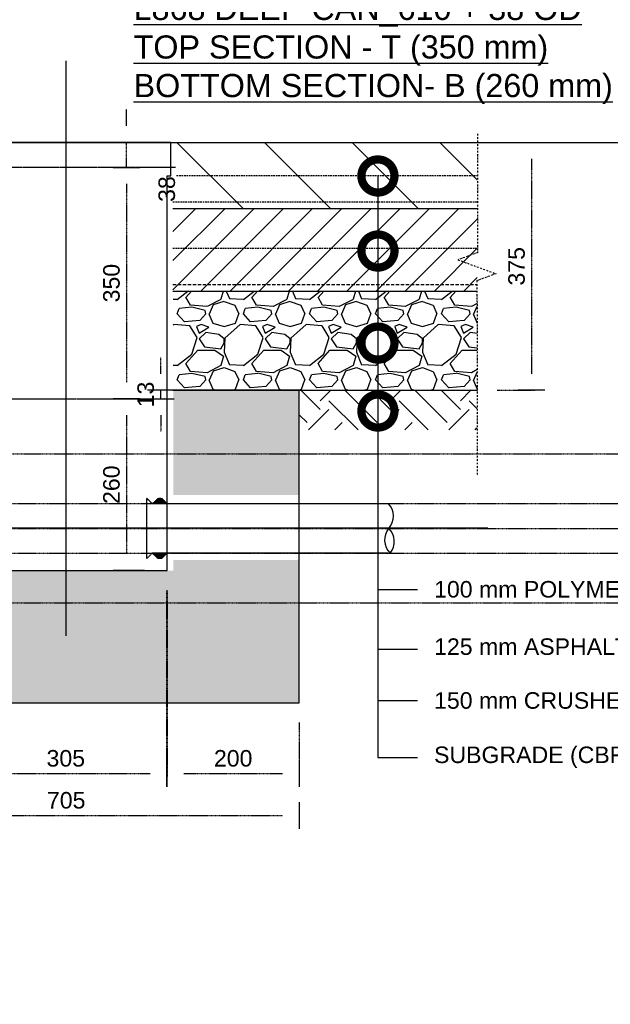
# Model space of a CAD drawing. Header units: metres. Extents: x -4024927 to 10167049, y -539908 to 13839353.
# Tile 27 of 211: x 1507346 to 1508240, y -241380 to -239891. Entities that reach past the tile are written whole.
import ezdxf
from ezdxf import colors
from ezdxf.entities.mleader import LeaderData, LeaderLine
from ezdxf.math import Vec2, Vec3

# ---------------------------------------------------------------- set-up
doc = ezdxf.new("R2010")
doc.units = ezdxf.units.M
for name, pattern in [('CENTER2', [1.125, 0.75, -0.125, 0.125, -0.125]), ('CONTIUOUS', [0]), ('Dashdot', [10, 5, -2.5, 0, -2.5]), ('DASHED', [0.75, 0.5, -0.25]), ('DASHED2', [0.375, 0.25, -0.125])]:
    doc.linetypes.add(name, pattern=pattern)
for name, color, linetype in [('B-ANNO-T100', 2, 'Continuous'), ('B-ANNO-T200', 3, 'Continuous'), ('B-HATH-TYP4', 4, 'Continuous'), ('B-PLIN', 3, 'Continuous'), ('C-DETL-BREAKLINE', 1, 'Dashdot'), ('C-DETL-DIMS', 2, 'Continuous'), ('C-ROAD-SHAP-PATT-NEW', 7, 'Continuous'), ('E_AGL_Ductbanks', 12, 'Continuous'), ('EL-AGLI-EQUP-PAPI-N-RefEdit0', 1, 'CONTIUOUS')]:
    doc.layers.add(name, color=color, linetype=linetype)
doc.styles.add('Arial', font='arial.ttf')
doc.styles.get("Standard").update_dxf_attribs({"font": 'arial.ttf'})
doc.dimstyles.new('DS-1-10', dxfattribs={"dimscale": 10, "dimtxt": 2.5, "dimasz": 2.5, "dimexe": 0.5, "dimexo": 3, "dimgap": 1, "dimtad": 1, "dimdec": 0, "dimzin": 0, "dimtxsty": 'Standard', "dimblk": 'DIMARROW', "dimcen": -3, "dimclrd": 1, "dimclre": 8, "dimclrt": 256, "dimadec": 0, "dimazin": 0, "dimtfac": 1, "dimtdec": 0, "dimtix": 1, "dimtmove": 2, "dimatfit": 3, "dimldrblk": 'DIMARROW', "dimfxl": 1, "dimtvp": 1.25, "dimarcsym": 0})

# ---------------------------------------------------------------- blocks, each defined once
blk = doc.blocks.new('_DotSmall')
at = {"color": 0, "linetype": 'ByBlock', "const_width": 0.5}
blk.add_lwpolyline([(-0.0625, 0, 1), (0.0625, 0, 1)], format="xyb", close=True, dxfattribs=at)
blk = doc.blocks.new('DIMARROW')
blk.add_line((0, 0.8), (0, -0.8))
blk.add_lwpolyline([(0, 0, 0, 0.4, 0), (-1, 0, 0, 0, 0), (-0.965, 0, 0, 0, 0)], format="xyseb")
blk = doc.blocks.new('*D148')
at = {"layer": 'C-DETL-DIMS', "color": 8, "linetype": 'CENTER2', "lineweight": -2, "ltscale": 0.5, "transparency": 16777216}
for p, q in [((1508068.9, -240076.3), (1508125.9, -240076.3)), ((1508068.9, -240451.3), (1508125.9, -240451.3))]:
    blk.add_line(p, q, dxfattribs=at)
at = {"layer": 'C-DETL-DIMS', "color": 1, "linetype": 'CENTER2', "lineweight": -2, "ltscale": 0.5, "transparency": 16777216}
blk.add_line((1508120.9, -240101.3), (1508120.9, -240426.3), dxfattribs=at)
at = {"layer": 'Defpoints', "color": 0, "linetype": 'CENTER2', "ltscale": 0.5, "transparency": 16777216}
for p in [(1508038.9, -240076.3), (1508038.9, -240451.3), (1508120.9, -240451.3)]:
    blk.add_point(p, dxfattribs=at)
at = {"layer": 'C-DETL-DIMS', "color": 1, "linetype": 'CENTER2', "lineweight": -2, "ltscale": 0.5, "transparency": 16777216, "xscale": 25, "yscale": 25, "zscale": 25}
for p, rotation in [((1508120.9, -240076.3), 90), ((1508120.9, -240451.3), 270)]:
    blk.add_blockref('DIMARROW', p, dxfattribs=dict(at, rotation=rotation))
at = {"layer": 'C-DETL-DIMS', "linetype": 'CENTER2', "ltscale": 0.5, "transparency": 16777216, "insert": (1508098.4, -240263.8), "char_height": 25, "attachment_point": 5, "rotation": 90}
blk.add_mtext('375', dxfattribs=at)
blk = doc.blocks.new('*D152')
at = {"layer": 'C-DETL-DIMS', "color": 8, "linetype": 'CENTER2', "lineweight": -2, "ltscale": 0.5, "transparency": 16777216}
for p, q in [((1507506.4, -240114.3), (1507513.1, -240114.3)), ((1507500, -240464.3), (1507513.1, -240464.3))]:
    blk.add_line(p, q, dxfattribs=at)
at = {"layer": 'C-DETL-DIMS', "color": 1, "linetype": 'CENTER2', "lineweight": -2, "ltscale": 0.5, "transparency": 16777216}
blk.add_line((1507508.1, -240139.3), (1507508.1, -240439.3), dxfattribs=at)
at = {"layer": 'Defpoints', "color": 0, "linetype": 'CENTER2', "ltscale": 0.5, "transparency": 16777216}
for p in [(1507476.4, -240114.3), (1507470, -240464.3), (1507508.1, -240464.3)]:
    blk.add_point(p, dxfattribs=at)
at = {"layer": 'C-DETL-DIMS', "color": 1, "linetype": 'CENTER2', "lineweight": -2, "ltscale": 0.5, "transparency": 16777216, "xscale": 25, "yscale": 25, "zscale": 25}
for p, rotation in [((1507508.1, -240114.3), 90), ((1507508.1, -240464.3), 270)]:
    blk.add_blockref('DIMARROW', p, dxfattribs=dict(at, rotation=rotation))
at = {"layer": 'C-DETL-DIMS', "linetype": 'CENTER2', "ltscale": 0.5, "transparency": 16777216, "insert": (1507485.4, -240289.3), "char_height": 25, "attachment_point": 5, "rotation": 90, "style": 'Arial'}
blk.add_mtext('350', dxfattribs=at)
blk = doc.blocks.new('*D153')
at = {"layer": 'C-DETL-DIMS', "color": 8, "linetype": 'CENTER2', "lineweight": -2, "ltscale": 0.5, "transparency": 16777216}
for p, q in [((1507520, -240464.3), (1507513.1, -240464.3)), ((1507535.4, -240724.3), (1507513.1, -240724.3))]:
    blk.add_line(p, q, dxfattribs=at)
at = {"layer": 'C-DETL-DIMS', "color": 1, "linetype": 'CENTER2', "lineweight": -2, "ltscale": 0.5, "transparency": 16777216}
blk.add_line((1507508.1, -240489.3), (1507508.1, -240699.3), dxfattribs=at)
at = {"layer": 'Defpoints', "color": 0, "linetype": 'CENTER2', "ltscale": 0.5, "transparency": 16777216}
for p in [(1507490, -240464.3), (1507505.4, -240724.3), (1507508.1, -240724.3)]:
    blk.add_point(p, dxfattribs=at)
at = {"layer": 'C-DETL-DIMS', "color": 1, "linetype": 'CENTER2', "lineweight": -2, "ltscale": 0.5, "transparency": 16777216, "xscale": 25, "yscale": 25, "zscale": 25}
for p, rotation in [((1507508.1, -240464.3), 90), ((1507508.1, -240724.3), 270)]:
    blk.add_blockref('DIMARROW', p, dxfattribs=dict(at, rotation=rotation))
at = {"layer": 'C-DETL-DIMS', "linetype": 'CENTER2', "ltscale": 0.5, "transparency": 16777216, "insert": (1507485.4, -240594.3), "char_height": 25, "attachment_point": 5, "rotation": 90, "style": 'Arial'}
blk.add_mtext('260', dxfattribs=at)
blk = doc.blocks.new('Deep Can 610_2')
at = {"layer": 'E_AGL_Ductbanks', "linetype": 'CENTER2'}
for p, q in [((0, -0.5), (0, 869.6)), ((638.3, 162.3), (-638.3, 162.3))]:
    blk.add_line(p, q, dxfattribs=at)
at = {"layer": 'E_AGL_Ductbanks', "color": 3}
for p, q in [((-130.2, 199.7), (-486.9, 199.7)), ((-130.2, 199.7), (-153.3, 199.7)), ((-131.8, 201.3), (-151.7, 201.3)), ((-151.7, 201.3), (-151.7, 199.7)), ((-133.5, 202.9), (-150, 202.9)), ((-150, 202.9), (-150, 201.3)), ((-135.1, 204.4), (-148.4, 204.4)), ((-148.4, 204.4), (-148.4, 202.9)), ((-136.8, 206), (-146.7, 206)), ((-146.7, 206), (-146.7, 204.4)), ((-145.1, 207.5), (-145.1, 206)), ((-138.4, 207.5), (-145.1, 207.5)), ((-143.4, 207.5), (-140.1, 207.5)), ((-138.4, 207.5), (-138.4, 206)), ((-136.8, 206), (-136.8, 204.4)), ((-135.1, 204.4), (-135.1, 202.9)), ((-133.5, 202.9), (-133.5, 201.3)), ((-131.8, 201.3), (-131.8, 199.7)), ((-122.3, 116.9), (-122.3, 207.6)), ((122.3, 116.9), (122.3, 207.6)), ((130.2, 199.7), (153.3, 199.7)), ((130.2, 199.7), (486.9, 199.7)), ((131.8, 201.3), (151.7, 201.3)), ((131.8, 201.3), (131.8, 199.7)), ((133.5, 202.9), (150, 202.9)), ((133.5, 202.9), (133.5, 201.3)), ((135.1, 204.4), (148.4, 204.4)), ((135.1, 204.4), (135.1, 202.9)), ((136.8, 206), (146.7, 206)), ((136.8, 206), (136.8, 204.4)), ((138.4, 207.5), (138.4, 206)), ((138.4, 207.5), (145.1, 207.5)), ((143.4, 207.5), (140.1, 207.5)), ((145.1, 207.5), (145.1, 206)), ((146.7, 206), (146.7, 204.4)), ((148.4, 204.4), (148.4, 202.9)), ((150, 202.9), (150, 201.3)), ((151.7, 201.3), (151.7, 199.7)), ((-486.9, 124.8), (-130.1, 124.8)), ((-130.2, 124.8), (-153.3, 124.8)), ((-151.7, 123.2), (-151.7, 124.8)), ((-131.8, 123.2), (-151.7, 123.2)), ((-150, 121.7), (-150, 123.2)), ((-133.5, 121.7), (-150, 121.7)), ((-148.4, 120.1), (-148.4, 121.7)), ((-135.1, 120.1), (-148.4, 120.1)), ((-146.7, 118.5), (-146.7, 120.1)), ((-136.8, 118.5), (-136.8, 120.1)), ((-135.1, 120.1), (-135.1, 121.7)), ((-133.5, 121.7), (-133.5, 123.2)), ((-131.8, 123.2), (-131.8, 124.8)), ((130.2, 124.8), (153.3, 124.8)), ((486.9, 124.8), (130.2, 124.8)), ((131.8, 123.2), (131.8, 124.8)), ((131.8, 123.2), (151.7, 123.2)), ((133.5, 121.7), (133.5, 123.2)), ((133.5, 121.7), (150, 121.7)), ((135.1, 120.1), (135.1, 121.7)), ((135.1, 120.1), (148.4, 120.1)), ((136.8, 118.5), (136.8, 120.1)), ((146.7, 118.5), (146.7, 120.1)), ((148.4, 120.1), (148.4, 121.7)), ((150, 121.7), (150, 123.2)), ((151.7, 123.2), (151.7, 124.8)), ((-136.8, 118.5), (-146.7, 118.5)), ((-145.1, 117), (-145.1, 118.5)), ((-138.4, 117), (-145.1, 117)), ((-138.4, 117), (-138.4, 118.5)), ((136.8, 118.5), (146.7, 118.5)), ((138.4, 117), (138.4, 118.5)), ((138.4, 117), (145.1, 117)), ((145.1, 117), (145.1, 118.5))]:
    blk.add_line(p, q, dxfattribs=at)
at = {"layer": 'E_AGL_Ductbanks', "color": 3, "linetype": 'CENTER2'}
for p, q in [((-130.2, 199.7), (-122.3, 207.6)), ((130.2, 199.7), (122.3, 207.6)), ((-130.2, 124.8), (-122.3, 116.9)), ((130.2, 124.8), (122.3, 116.9))]:
    blk.add_line(p, q, dxfattribs=at)
at = {"layer": 'E_AGL_Ductbanks', "color": 4}
blk.add_lwpolyline([(-157.8, 746.3), (-157.8, 695.6), (-153, 695.6), (-153, 98.3), (153, 98.3), (153, 695.6), (158.5, 695.6), (158.5, 746.3), (-157.8, 746.3)], dxfattribs=at)
at = {"layer": 'E_AGL_Ductbanks', "color": 3}
for points in [[(-142.3, 207.5, -0.007633), (-142.3, 207.6, -0.19765), (-141.7, 207.8, -0.19765), (-141.2, 207.6, -0.007633), (-141.2, 207.5, -0.007633)], [(142.2, 199.8, 0.146977), (141.7, 199.9, 0.146977), (141.3, 199.8, 0.146977)], [(141.3, 124.8, 0.146977), (141.7, 124.7, 0.146977), (142.2, 124.8, 0.146977)]]:
    blk.add_lwpolyline(points, format="xyb", dxfattribs=at)
for centre, radius, start, end in [((-467.8, 180.6), 27.5, 135.4803, 221.7965), ((467.7, 180.5), 27.5, 318.2035, 44.5197), ((-468.5, 142.6), 28.2, 135.2364, 218.7425), ((-509.1, 144.7), 27.2, 313.3085, 40.6704), ((509, 144.6), 27.2, 139.3296, 226.6915), ((468.4, 142.4), 28.2, 321.2575, 44.7636)]:
    blk.add_arc(centre, radius, start, end, dxfattribs=at)
blk = doc.blocks.new('*D190')
at = {"layer": 'C-DETL-DIMS', "color": 1, "linetype": 'CENTER2', "lineweight": -2, "ltscale": 0.5, "transparency": 16777216}
for p, q in [((1507508.1, -240051.3), (1507508.1, -240026.3)), ((1507508.1, -240114.3), (1507508.1, -240076.3)), ((1507508.1, -240139.3), (1507508.1, -240164.3))]:
    blk.add_line(p, q, dxfattribs=at)
at = {"layer": 'C-DETL-DIMS', "color": 8, "linetype": 'CENTER2', "lineweight": -2, "ltscale": 0.5, "transparency": 16777216}
for p, q in [((1507479.4, -240076.3), (1507503.1, -240076.3)), ((1507506.4, -240114.3), (1507513.1, -240114.3))]:
    blk.add_line(p, q, dxfattribs=at)
at = {"layer": 'Defpoints', "color": 0, "linetype": 'CENTER2', "ltscale": 0.5, "transparency": 16777216}
for p in [(1507508.1, -240076.3), (1507509.4, -240076.3), (1507476.4, -240114.3)]:
    blk.add_point(p, dxfattribs=at)
at = {"layer": 'C-DETL-DIMS', "color": 1, "linetype": 'CENTER2', "lineweight": -2, "ltscale": 0.5, "transparency": 16777216, "xscale": 25, "yscale": 25, "zscale": 25}
for p, rotation in [((1507508.1, -240076.3), 270), ((1507508.1, -240114.3), 90)]:
    blk.add_blockref('DIMARROW', p, dxfattribs=dict(at, rotation=rotation))
at = {"layer": 'C-DETL-DIMS', "linetype": 'CENTER2', "ltscale": 0.5, "transparency": 16777216, "insert": (1507569.1, -240147), "char_height": 25, "attachment_point": 5, "rotation": 90, "style": 'Arial'}
blk.add_mtext('38', dxfattribs=at)
blk = doc.blocks.new('*D121')
at = {"layer": 'C-DETL-DIMS', "color": 8, "linetype": 'CENTER2', "lineweight": -2, "ltscale": 0.5, "transparency": 16777216}
for p, q in [((1507064.4, -241076.8), (1507064.4, -241099.7)), ((1507769.2, -241076.8), (1507769.2, -241099.7))]:
    blk.add_line(p, q, dxfattribs=at)
at = {"layer": 'C-DETL-DIMS', "color": 1, "linetype": 'CENTER2', "lineweight": -2, "ltscale": 0.5, "transparency": 16777216}
blk.add_line((1507089.4, -241094.7), (1507744.2, -241094.7), dxfattribs=at)
at = {"layer": 'Defpoints', "color": 0, "linetype": 'CENTER2', "ltscale": 0.5, "transparency": 16777216}
for p in [(1507064.4, -241046.8), (1507769.2, -241046.8), (1507769.2, -241094.7)]:
    blk.add_point(p, dxfattribs=at)
at = {"layer": 'C-DETL-DIMS', "color": 1, "linetype": 'CENTER2', "lineweight": -2, "ltscale": 0.5, "transparency": 16777216, "xscale": 25, "yscale": 25, "zscale": 25, "rotation": 180}
blk.add_blockref('DIMARROW', (1507064.4, -241094.7), dxfattribs=at)
at = {"layer": 'C-DETL-DIMS', "color": 1, "linetype": 'CENTER2', "lineweight": -2, "ltscale": 0.5, "transparency": 16777216, "xscale": 25, "yscale": 25, "zscale": 25}
blk.add_blockref('DIMARROW', (1507769.2, -241094.7), dxfattribs=at)
at = {"layer": 'C-DETL-DIMS', "linetype": 'CENTER2', "ltscale": 0.5, "transparency": 16777216, "insert": (1507416.8, -241071.9), "char_height": 25, "attachment_point": 5, "style": 'Arial'}
blk.add_mtext('705', dxfattribs=at)
blk = doc.blocks.new('*D123')
at = {"layer": 'C-DETL-DIMS', "color": 8, "linetype": 'CENTER2', "lineweight": -2, "ltscale": 0.5, "transparency": 16777216}
for p, q in [((1507263.8, -240754.3), (1507263.8, -241036.2)), ((1507568.7, -240754.3), (1507568.7, -241036.2))]:
    blk.add_line(p, q, dxfattribs=at)
at = {"layer": 'C-DETL-DIMS', "color": 1, "linetype": 'CENTER2', "lineweight": -2, "ltscale": 0.5, "transparency": 16777216}
blk.add_line((1507288.8, -241031.2), (1507543.7, -241031.2), dxfattribs=at)
at = {"layer": 'Defpoints', "color": 0, "linetype": 'CENTER2', "ltscale": 0.5, "transparency": 16777216}
for p in [(1507263.8, -240724.3), (1507568.7, -240724.3), (1507568.7, -241031.2)]:
    blk.add_point(p, dxfattribs=at)
at = {"layer": 'C-DETL-DIMS', "color": 1, "linetype": 'CENTER2', "lineweight": -2, "ltscale": 0.5, "transparency": 16777216, "xscale": 25, "yscale": 25, "zscale": 25, "rotation": 180}
blk.add_blockref('DIMARROW', (1507263.8, -241031.2), dxfattribs=at)
at = {"layer": 'C-DETL-DIMS', "color": 1, "linetype": 'CENTER2', "lineweight": -2, "ltscale": 0.5, "transparency": 16777216, "xscale": 25, "yscale": 25, "zscale": 25}
blk.add_blockref('DIMARROW', (1507568.7, -241031.2), dxfattribs=at)
at = {"layer": 'C-DETL-DIMS', "linetype": 'CENTER2', "ltscale": 0.5, "transparency": 16777216, "insert": (1507416.2, -241008.4), "char_height": 25, "attachment_point": 5, "style": 'Arial'}
blk.add_mtext('305', dxfattribs=at)
blk = doc.blocks.new('*D124')
at = {"layer": 'C-DETL-DIMS', "color": 8, "linetype": 'CENTER2', "lineweight": -2, "ltscale": 0.5, "transparency": 16777216}
for p, q in [((1507569.7, -240754.3), (1507569.7, -241036.2)), ((1507769.2, -240954.3), (1507769.2, -241036.2))]:
    blk.add_line(p, q, dxfattribs=at)
at = {"layer": 'C-DETL-DIMS', "color": 1, "linetype": 'CENTER2', "lineweight": -2, "ltscale": 0.5, "transparency": 16777216}
blk.add_line((1507594.7, -241031.2), (1507744.2, -241031.2), dxfattribs=at)
at = {"layer": 'Defpoints', "color": 0, "linetype": 'CENTER2', "ltscale": 0.5, "transparency": 16777216}
for p in [(1507569.7, -240724.3), (1507769.2, -240924.3), (1507769.2, -241031.2)]:
    blk.add_point(p, dxfattribs=at)
at = {"layer": 'C-DETL-DIMS', "color": 1, "linetype": 'CENTER2', "lineweight": -2, "ltscale": 0.5, "transparency": 16777216, "xscale": 25, "yscale": 25, "zscale": 25, "rotation": 180}
blk.add_blockref('DIMARROW', (1507569.7, -241031.2), dxfattribs=at)
at = {"layer": 'C-DETL-DIMS', "color": 1, "linetype": 'CENTER2', "lineweight": -2, "ltscale": 0.5, "transparency": 16777216, "xscale": 25, "yscale": 25, "zscale": 25}
blk.add_blockref('DIMARROW', (1507769.2, -241031.2), dxfattribs=at)
at = {"layer": 'C-DETL-DIMS', "linetype": 'CENTER2', "ltscale": 0.5, "transparency": 16777216, "insert": (1507669.5, -241008.4), "char_height": 25, "attachment_point": 5, "style": 'Arial'}
blk.add_mtext('200', dxfattribs=at)
blk = doc.blocks.new('*D334')
at = {"layer": 'C-DETL-DIMS', "color": 1, "linetype": 'CENTER2', "lineweight": -2, "ltscale": 0.5, "transparency": 16777216}
for p, q in [((1507560, -240426.3), (1507560, -240401.3)), ((1507560, -240464.3), (1507560, -240451.3)), ((1507560, -240489.3), (1507560, -240514.3))]:
    blk.add_line(p, q, dxfattribs=at)
at = {"layer": 'C-DETL-DIMS', "color": 8, "linetype": 'CENTER2', "lineweight": -2, "ltscale": 0.5, "transparency": 16777216}
for p, q in [((1507565.5, -240451.3), (1507565, -240451.3)), ((1507565.5, -240464.3), (1507565, -240464.3))]:
    blk.add_line(p, q, dxfattribs=at)
at = {"layer": 'Defpoints', "color": 0, "linetype": 'CENTER2', "ltscale": 0.5, "transparency": 16777216}
for p in [(1507535.5, -240451.3), (1507560, -240451.3), (1507535.5, -240464.3)]:
    blk.add_point(p, dxfattribs=at)
at = {"layer": 'C-DETL-DIMS', "color": 1, "linetype": 'CENTER2', "lineweight": -2, "ltscale": 0.5, "transparency": 16777216, "xscale": 25, "yscale": 25, "zscale": 25}
for p, rotation in [((1507560, -240451.3), 270), ((1507560, -240464.3), 90)]:
    blk.add_blockref('DIMARROW', p, dxfattribs=dict(at, rotation=rotation))
at = {"layer": 'C-DETL-DIMS', "linetype": 'CENTER2', "ltscale": 0.5, "transparency": 16777216, "insert": (1507537.2, -240457.8), "char_height": 25, "attachment_point": 5, "rotation": 90, "style": 'Arial'}
blk.add_mtext('13', dxfattribs=at)

msp = doc.modelspace()

# ---------------------------------------------------------------- hatches: boundary and pattern name
at = {"layer": 'B-HATH-TYP4'}
h = msp.add_hatch(dxfattribs=at)
h.set_pattern_fill('EARTH', color=252, scale=300, angle=45, style=0)
h.set_pattern_definition([(45, (1579077.455, -243012.88), (0, 106.06602), [75, -75]), (45, (1579057.57, -242992.99), (0, 106.06602), [75, -75]), (45, (1579037.68, -242973.105), (0, 106.06602), [75, -75]), (135, (1579037.68, -242959.846), (-106.06602, 7e-15), [75, -75]), (135, (1579057.57, -242939.96), (-106.06602, 7e-15), [75, -75]), (135, (1579077.455, -242920.07), (-106.06602, 7e-15), [75, -75])])
h.paths.add_polyline_path([(1507769.24, -240451.32), (1507769.24, -240511.32), (1508038.37, -240511.32), (1508038.37, -240451.32)])
h.paths.add_polyline_path([(1507064.24, -240511.32), (1507064.24, -240451.32), (1506793.07, -240451.32), (1506793.07, -240511.32)])
at = {"layer": 'C-ROAD-SHAP-PATT-NEW', "linetype": 'Continuous', "lineweight": -3}
h = msp.add_hatch(dxfattribs=at)
h.set_pattern_fill('ANSI31', color=252, scale=750, angle=90, style=0)
h.set_pattern_definition([(135, (2021155.22, 2987566.35), (-66.2912607, -66.2912607), [])])
h.paths.add_polyline_path([(1507583.9, -240076.32), (1507583.9, -240127.02), (1507578.34, -240127.02), (1507578.34, -240176.32), (1508038.95, -240176.32), (1508038.95, -240076.32)])
h.paths.add_polyline_path([(1507249.57, -240127.02), (1507249.57, -240076.32), (1506793.06, -240076.32), (1506793.06, -240176.32), (1507254.4, -240176.32), (1507254.4, -240127.02)])
h = msp.add_hatch(dxfattribs=at)
h.set_pattern_fill('ANSI31', color=252, scale=250, style=0)
h.set_pattern_definition([(45, (2011655.837, 2989895.772), (-22.0970869, 22.0970869), [])])
h.paths.add_polyline_path([(1507578.34, -240176.32), (1507578.34, -240301.32), (1508038.95, -240301.32), (1508038.95, -240176.32)])
h.paths.add_polyline_path([(1507254.4, -240301.32), (1507254.4, -240176.32), (1506793.15, -240176.32), (1506793.09, -240301.32)])
h = msp.add_hatch(dxfattribs=at)
h.set_pattern_fill('GRAVEL', color=252, scale=100, style=0)
h.set_pattern_definition([(228.0127875, (2021227.2244, 2987663.546), (-800, -900), [13.4536, -1331.9088047]), (184.96974073, (2021218.2244, 2987653.546), (1200, 100), [23.0868, -2285.592476]), (132.51044708, (2021195.2244, 2987651.546), (1000, -1100), [16.2788, -1611.6032596]), (267.273689, (2021156.2244, 2987626.546), (100, 2000), [21.0238, -2081.3558042]), (292.83365418, (2021155.2244, 2987605.546), (-500, 1200), [20.6155, -2040.9373128]), (357.273689, (2021163.2244, 2987586.546), (-2000, 100), [21.0238, -2081.3558042]), (37.69424047, (2021184.2244, 2987585.546), (-1300, -1000), [27.8029, -2752.484855]), (72.25532837, (2021206.2244, 2987602.546), (700, 2200), [26.2488, -2598.6321497]), (121.42956562, (2021214.2244, 2987627.546), (-800, 1300), [21.095, -2088.407311]), (175.2363583, (2021203.224, 2987645.546), (1100, -100), [24.0832, -1180.076258]), (222.3974378, (2021179.2244, 2987647.546), (-1200, -1100), [31.1448, -3083.3375005]), (138.81407483, (2021255.224, 2987625.546), (-700, 600), [10.6301, -1052.3844813]), (171.46923439, (2021247.2244, 2987632.546), (1300, -200), [20.2237, -2002.1511416]), (225, (2021227.224, 2987635.546), (-1e-14, -100), [14.1421, -127.2792562]), (203.1985905, (2021220.224, 2987647.546), (500, 200), [7.6158, -753.9615106]), (291.8014095, (2021213.224, 2987644.546), (-100, 300), [10.7703, -527.7461807]), (30.96375653, (2021217.224, 2987634.546), (300, 200), [17.4929, -565.6022895]), (161.5650512, (2021232.224, 2987643.546), (200, -100), [12.6491, -303.578666]), (16.38954033, (2021155.2244, 2987644.546), (1000, 300), [17.72, -1754.2845147]), (70.34617594, (2021172.2244, 2987649.546), (-400, -1100), [14.8661, -1471.7407747]), (293.1985905, (2021232.224, 2987663.546), (-200, 500), [15.2315, -746.3458106]), (343.61045967, (2021238.2244, 2987649.546), (-1000, 300), [17.72, -1754.2845147]), (339.4439548, (2021155.224, 2987582.546), (-500, 200), [17.088, -837.3123745]), (294.77514057, (2021171.2244, 2987576.546), (-500, 1100), [14.3178, -1417.4643063]), (66.8014095, (2021233.224, 2987563.546), (200, 500), [15.2315, -746.3458106]), (17.35402464, (2021239.2244, 2987577.546), (-1300, -400), [16.7631, -1659.5423614]), (69.4439548, (2021184.224, 2987563.546), (-200, -500), [8.544, -845.8563745]), (101.3099325, (2021227.224, 2987563.546), (-100, 400), [5.099, -504.8029514]), (165.9637565, (2021226.224, 2987568.546), (300, -100), [20.6155, -391.6950626]), (186.00900596, (2021206.2244, 2987573.546), (1000, 100), [19.105, -1891.3923175]), (303.6900675, (2021217.224, 2987625.546), (-100, 200), [14.4222, -346.1329275]), (353.15722659, (2021225.2244, 2987613.546), (1700, -200), [25.1794, -2492.7562624]), (60.9453959, (2021250.224, 2987610.546), (-400, -700), [10.2956, -1019.267414]), (90, (2021255.22, 2987619.55), (-100, 100), [6, -94]), (120.25643716, (2021204.2244, 2987576.546), (400, -700), [13.8924, -1375.351999]), (48.0127875, (2021197.2244, 2987588.546), (800, 900), [26.9072, -1318.4552047]), (0, (2021215.22, 2987608.55), (100, 100), [26, -74]), (325.30484647, (2021241.2244, 2987608.546), (1000, -700), [15.8114, -1565.32743]), (254.0546041, (2021254.224, 2987599.546), (-100, -400), [14.5602, -713.450789]), (207.64597536, (2021250.2244, 2987585.546), (-1900, -1000), [23.7065, -2346.9474182]), (175.42607874, (2021229.2244, 2987574.546), (-1300, 100), [25.0799, -2482.9073408])])
h.paths.add_polyline_path([(1507254.77, -240451.32), (1507254.77, -240301.32), (1506793.06, -240301.32), (1506793.06, -240451.32)])
h.paths.add_polyline_path([(1507578.7, -240301.32), (1507578.7, -240451.32), (1508038.95, -240451.32), (1508038.95, -240301.32)])
h = msp.add_hatch(dxfattribs=at)
h.set_pattern_fill('AR-SAND', color=252, scale=0.3, angle=90, style=0)
h.set_pattern_definition([(127.5, (473730.264, 3384065.668), (-14.68239712, -0.48000939), [0, -11.5824, 0, -12.954, 0, -12.3825]), (97.5, (473730.264, 3384065.668), (-21.50475302, 13.48569849), [0, -6.2484, 0, -10.4394, 0, -4.0005]), (57.5, (473730.264, 3384056.296), (-0.04311554, 23.729771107), [0, -3.81, 0, -13.716, 0, -17.907]), (47.5, (473730.264, 3384056.296), (-6.6878797, 22.90669357), [0, -1.905, 0, -8.9916, 0, -10.287])])
h.paths.add_polyline_path([(1507769.24, -240707.96), (1507578.7, -240707.96), (1507578.7, -240724.32), (1507254.77, -240724.32), (1507254.77, -240701.52), (1507064.24, -240701.52), (1507064.24, -240924.32), (1507769.24, -240924.32)])
h.paths.add_polyline_path([(1507769.24, -240451.32), (1507578.7, -240451.32), (1507578.7, -240609.86), (1507769.24, -240609.86)])
h.paths.add_polyline_path([(1507254.77, -240451.32), (1507064.24, -240451.32), (1507064.24, -240614.96), (1507254.77, -240614.96)])

# ---------------------------------------------------------------- linework, layer by layer
at = {"layer": 'B-PLIN'}
for points in [[(1506793.06, -240076.32), (1508038.95, -240076.32)], [(1507578.34, -240176.32), (1508038.95, -240176.32)], [(1507578.34, -240301.32), (1508038.95, -240301.32)], [(1507578.34, -240451.32), (1508038.95, -240451.32)]]:
    msp.add_lwpolyline(points, dxfattribs=at)
at = {"layer": 'B-PLIN', "linetype": 'DASHED2', "ltscale": 10}
for points in [[(1507583.9, -240126.32), (1508038.97, -240126.32)], [(1507578.34, -240166.32), (1508038.95, -240166.32)], [(1507578.34, -240236.32), (1508038.95, -240236.32)]]:
    msp.add_lwpolyline(points, dxfattribs=at)
at = {"layer": 'B-PLIN', "linetype": 'DASHED', "ltscale": 10}
msp.add_lwpolyline([(1507578.34, -240291.32), (1508038.95, -240291.32)], dxfattribs=at)
at = {"layer": 'C-DETL-BREAKLINE', "ltscale": 0.5}
msp.add_lwpolyline([(1508038.96, -240063.53), (1508038.99, -240243.33), (1508009.55, -240254.05), (1508067.25, -240275.05), (1508038.4, -240285.55), (1508038.91, -240581.32)], dxfattribs=at)
at = {"layer": 'Defpoints', "color": 252, "linetype": 'CENTER2', "ltscale": 0.5}
for p, q in [((1501021.42, -240076.32), (1510987.83, -240076.32)), ((1501158.92, -240547.82), (1509554.69, -240547.82)), ((1501021.42, -240622.82), (1510987.83, -240622.82)), ((1501021.42, -240622.82), (1511236.45, -240622.82)), ((1501021.42, -240660.32), (1511236.45, -240660.32)), ((1501021.42, -240697.82), (1511236.45, -240697.82)), ((1501158.92, -240772.82), (1512020.7, -240772.82))]:
    msp.add_line(p, q, dxfattribs=at)
at = {"layer": 'Defpoints', "color": 2, "linetype": 'CENTER2', "ltscale": 0.5}
msp.add_line((1506452.03, -240076.32), (1509722.38, -240076.32), dxfattribs=at)
at = {"layer": 'E_AGL_Ductbanks', "color": 2, "linetype": 'DASHED'}
msp.add_line((1507582.18, -240114.32), (1507247.85, -240114.32), dxfattribs=at)
at = {"layer": 'E_AGL_Ductbanks', "color": 2}
msp.add_lwpolyline([(1507254.4, -240451.32), (1507064.24, -240451.32), (1507064.24, -240924.32), (1507769.24, -240924.32), (1507769.24, -240451.32), (1507578.7, -240451.32)], dxfattribs=at)
at = {"layer": 'E_AGL_Ductbanks', "color": 2, "linetype": 'DASHED'}
msp.add_lwpolyline([(1507254.4, -240464.32), (1507578.34, -240464.32)], dxfattribs=at)
at = {"layer": 'EL-AGLI-EQUP-PAPI-N-RefEdit0'}
msp.add_arc((3071061.1, 6743365.78), 7095987.63, 260.537675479, 260.537675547, dxfattribs=at)

# ---------------------------------------------------------------- block references
at = {"layer": 'E_AGL_Ductbanks'}
msp.add_blockref('Deep Can 610_2', (1507416.74, -240822.59), dxfattribs=at)

# ---------------------------------------------------------------- texts
at = {"layer": 'B-ANNO-T200', "insert": (1507949.6, -239908.1), "char_height": 35, "width": 861.6064, "attachment_point": 5}
msp.add_mtext('\\pxql;{\\L375 mm PAVEMENT DEPTH\\PL868 DEEP CAN_610 + 38 OD \\PTOP SECTION - T (350 mm)\\PBOTTOM SECTION- B (260 mm)}', dxfattribs=at)

# ---------------------------------------------------------------- dimensions: what is measured, and where the dimension line sits
at = {"layer": 'C-DETL-DIMS', "linetype": 'CENTER2', "ltscale": 0.5}
dim = msp.add_linear_dim(base=(1507508.14, -240076.32), p1=(1507476.42, -240114.32), p2=(1507509.43, -240076.32), angle=90, dimstyle='DS-1-10', override={"dimtxsty": 'Arial'}, dxfattribs=at)
dim.commit()
dim.dimension.update_dxf_attribs({"geometry": '*D190', "text_midpoint": (1507569.11, -240146.98), "dimtype": 160})
dim = msp.add_aligned_dim(p1=(1508038.95, -240076.32), p2=(1508038.95, -240451.32), distance=81.95, dimstyle='DS-1-10', dxfattribs=at)
dim.commit()
dim.dimension.update_dxf_attribs({"geometry": '*D148', "text_midpoint": (1508098.39, -240263.82)})
for base, p1, p2, picture, middle in [((1507508.14, -240464.32), (1507476.42, -240114.32), (1507470, -240464.32), '*D152', (1507485.37, -240289.32)), ((1507560, -240451.32), (1507535.46, -240464.32), (1507535.46, -240451.32), '*D334', (1507537.23, -240457.82)), ((1507508.14, -240724.32), (1507490, -240464.32), (1507505.4, -240724.32), '*D153', (1507485.38, -240594.32))]:
    dim = msp.add_linear_dim(base=base, p1=p1, p2=p2, angle=90, dimstyle='DS-1-10', override={"dimtxsty": 'Arial'}, dxfattribs=at)
    dim.commit()
    dim.dimension.update_dxf_attribs({"geometry": picture, "text_midpoint": middle})
for base, p1, p2, picture, middle in [((1507568.7, -241031.17), (1507263.77, -240724.29), (1507568.7, -240724.29), '*D123', (1507416.24, -241008.4)), ((1507769.24, -241031.17), (1507569.7, -240724.29), (1507769.24, -240924.32), '*D124', (1507669.47, -241008.4)), ((1507769.24, -241094.71), (1507064.43, -241046.82), (1507769.24, -241046.82), '*D121', (1507416.83, -241071.94))]:
    dim = msp.add_linear_dim(base=base, p1=p1, p2=p2, dimstyle='DS-1-10', override={"dimtxsty": 'Arial'}, dxfattribs=at)
    dim.commit()
    dim.dimension.update_dxf_attribs({"geometry": picture, "text_midpoint": middle})

# ---------------------------------------------------------------- leaders
at = {"layer": 'B-ANNO-T100'}
ml = msp.add_multileader_mtext('Standard', dxfattribs=at)
ml.set_content('100 mm POLYMER MODIFIED ASPHALT SURFACE COURSE', color=256)
ml.set_leader_properties()
ml.set_arrow_properties(name='DOTSMALL')
ml.build(insert=Vec2(0, 0))
ml.multileader.update_dxf_attribs({"text_right_attachment_type": 6, "dogleg_length": 60, "arrow_head_size": 100})
ctx = ml.context
ctx.base_point, ctx.char_height, ctx.arrow_head_size, ctx.landing_gap_size, ctx.plane_origin = Vec3(1507948.53, -240752.7), 25, 100, 25, Vec3(1507888.53, -239889.08)
ctx.right_attachment = 6
notes = []
notes.append((ctx, [(0, (1, 1, 0), (1507888.53, -240752.7), (1, 0), 60, [(0, [(1507888.53, -240127.18)], 0, [])])]))
ctx.mtext.insert, ctx.mtext.width, ctx.mtext.flow_direction = Vec3(1507973.53, -240739.99), 1059.0012, 5
ml = msp.add_multileader_mtext('Standard', dxfattribs=at)
ml.set_content('125 mm ASPHALT BASE COURSE (UNMODIFIED)', color=256)
ml.set_leader_properties()
ml.set_arrow_properties(name='DOTSMALL')
ml.build(insert=Vec2(0, 0))
ml.multileader.update_dxf_attribs({"text_right_attachment_type": 6, "dogleg_length": 60, "arrow_head_size": 100})
ctx = ml.context
ctx.base_point, ctx.char_height, ctx.arrow_head_size, ctx.landing_gap_size, ctx.plane_origin = Vec3(1507948.53, -240842.96), 25, 100, 25, Vec3(1507888.57, -239969.14)
ctx.right_attachment = 6
notes.append((ctx, [(0, (1, 1, 0), (1507888.53, -240842.96), (1, 0), 60, [(0, [(1507888.57, -240240.73)], 0, [])])]))
ctx.mtext.insert, ctx.mtext.width, ctx.mtext.flow_direction = Vec3(1507973.53, -240826.78), 1058.9774, 5
ml = msp.add_multileader_mtext('Standard', dxfattribs=at)
ml.set_content('150 mm CRUSHED AGGREGATE BASE COURSE', color=256)
ml.set_leader_properties()
ml.set_arrow_properties(name='DOTSMALL')
ml.build(insert=Vec2(0, 0))
ml.multileader.update_dxf_attribs({"text_right_attachment_type": 6, "dogleg_length": 60, "arrow_head_size": 100})
ctx = ml.context
ctx.base_point, ctx.char_height, ctx.arrow_head_size, ctx.landing_gap_size, ctx.plane_origin = Vec3(1507948.48, -240920.96), 25, 100, 25, Vec3(1507888.53, -239805.99)
ctx.right_attachment = 6
notes.append((ctx, [(0, (1, 1, 0), (1507888.48, -240920.96), (1, 0), 60, [(0, [(1507888.53, -240380.03)], 0, [])])]))
ctx.mtext.insert, ctx.mtext.width, ctx.mtext.flow_direction = Vec3(1507973.48, -240908.24), 1059.0215, 5
ml = msp.add_multileader_mtext('Standard', dxfattribs=at)
ml.set_content('SUBGRADE (CBR 20)', color=256)
ml.set_leader_properties()
ml.set_arrow_properties(name='DOTSMALL')
ml.build(insert=Vec2(0, 0))
ml.multileader.update_dxf_attribs({"text_right_attachment_type": 6, "dogleg_length": 60, "arrow_head_size": 100})
ctx = ml.context
ctx.base_point, ctx.char_height, ctx.arrow_head_size, ctx.landing_gap_size, ctx.plane_origin = Vec3(1507948.48, -241007.1), 25, 100, 25, Vec3(1507888.53, -239990.19)
ctx.right_attachment = 6
notes.append((ctx, [(0, (1, 1, 0), (1507888.48, -241007.1), (1, 0), 60, [(0, [(1507888.53, -240482.8)], 0, [])])]))
ctx.mtext.insert, ctx.mtext.width, ctx.mtext.flow_direction = Vec3(1507973.48, -240990.43), 1481.1323, 5
for ctx, leaders in notes:
    for number, flags, end, landing, length, lines in leaders:
        leader = LeaderData()
        leader.index, (leader.has_last_leader_line, leader.has_dogleg_vector, leader.attachment_direction) = number, flags
        leader.last_leader_point, leader.dogleg_vector, leader.dogleg_length = Vec3(end), Vec3(landing), length
        for number, points, colour, breaks in lines:
            line = LeaderLine()
            line.index, line.vertices, line.color, line.breaks = number, Vec3.list(points), colors.encode_raw_color(colour), breaks
            leader.lines.append(line)
        ctx.leaders.append(leader)

doc.saveas('drawing.dxf')
